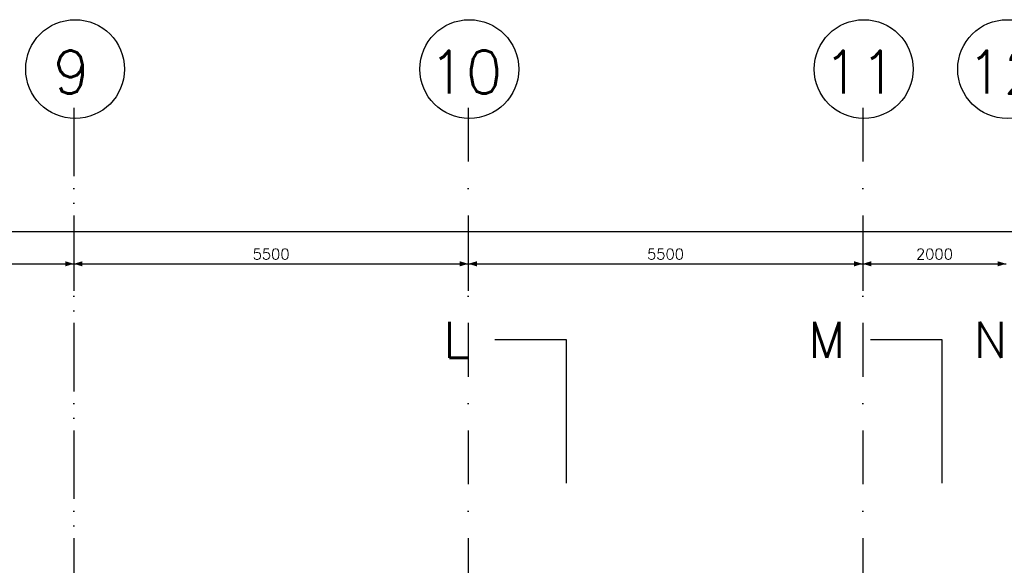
# Model space of a CAD drawing. Extents: x 10 to 84110, y 10 to 59410.
# Tile 15 of 16: x 49355 to 63084, y 41107 to 48715. Entities that reach past the tile are written whole.
import ezdxf
from ezdxf.enums import TextEntityAlignment as Align

# ---------------------------------------------------------------- set-up
doc = ezdxf.new("R2010")
doc.units = 0
doc.header["$LTSCALE"] = 60
doc.header["$MEASUREMENT"] = 0
doc.linetypes.add('CENTER', pattern=[50.8, 31.75, -6.35, 6.35, -6.35])
doc.linetypes.add('DASHDOT', pattern=[25, 12.5, -6.25, 0, -6.25])
doc.layers.get('0').update_dxf_attribs({"linetype": 'CONTINUOUS'})
for name, color, linetype in [('DSN50', 1, 'CENTER'), ('LAAG50', 1, 'CONTINUOUS'), ('MAAT15', 3, 'CONTINUOUS'), ('STRAMIEN', 3, 'DASHDOT')]:
    doc.layers.add(name, color=color, linetype=linetype)
doc.styles.add('ROMANS', font='romans')

# ---------------------------------------------------------------- blocks, each defined once
blk = doc.blocks.new('ZUDIMTUS')
at = {"color": 3}
blk.add_solid([(0, 0), (-800, -240), (-800, 240)], dxfattribs=at)
blk = doc.blocks.new('DRSBL')
at = {"linetype": 'Continuous'}
for p, q in [((0, 0), (-10, 0)), ((0, -20), (0, 0))]:
    blk.add_line(p, q, dxfattribs=at)

msp = doc.modelspace()

# ---------------------------------------------------------------- linework, layer by layer
at = {"layer": 'MAAT15'}
for p, q in [((17010, 45761), (65110, 45761)), ((46610, 45311), (50110, 45311)), ((50110, 45311), (55610, 45311)), ((50110, 45311), (50110, 44936)), ((55610, 45311), (61110, 45311)), ((55610, 45311), (55610, 44936)), ((61110, 45311), (63110, 45311)), ((61110, 45311), (61110, 44936))]:
    msp.add_line(p, q, dxfattribs=at)
at = {"layer": 'STRAMIEN'}
for p, q in [((50110, 47487), (50110, 39927)), ((55610, 47487), (55610, 15193)), ((61110, 47487), (61110, 15193)), ((50110, 47282), (50110, 15193))]:
    msp.add_line(p, q, dxfattribs=at)
at = {"layer": 'STRAMIEN', "linetype": 'Continuous'}
for centre in [(50127, 48026), (55624, 48026), (61124, 48026), (63124, 48026)]:
    msp.add_circle(centre, 689, dxfattribs=at)

# ---------------------------------------------------------------- block references
at = {"layer": 'DSN50', "xscale": 100, "yscale": 100, "zscale": 100}
for p in [(56978, 44251), (62217, 44251)]:
    msp.add_blockref('DRSBL', p, dxfattribs=at)
at = {"layer": 'MAAT15', "xscale": 0.15, "yscale": 0.15, "zscale": 0.15}
for p in [(50110, 45311), (55610, 45311), (61110, 45311), (63110, 45311)]:
    msp.add_blockref('ZUDIMTUS', p, dxfattribs=at)
at = {"layer": 'MAAT15', "xscale": 0.15, "yscale": 0.15, "zscale": 0.15, "rotation": 180}
for p in [(50110, 45311), (55610, 45311), (61110, 45311)]:
    msp.add_blockref('ZUDIMTUS', p, dxfattribs=at)

# ---------------------------------------------------------------- texts
at = {"layer": 'DSN50', "style": 'ROMANS'}
for s, p in [('L', (55628, 44251)), ('M', (60867, 44251)), ('N', (63128, 44251))]:
    msp.add_text(s, height=500, dxfattribs=at).set_placement(p, align=Align.MIDDLE_RIGHT)
at = {"layer": 'LAAG50', "style": 'ROMANS'}
for s, p in [('9', (50076, 47684)), ('10', (55573, 47684)), ('11', (61073, 47684)), ('12', (63073, 47684))]:
    msp.add_text(s, height=600, dxfattribs=at).set_placement(p, align=Align.CENTER)
at = {"layer": 'MAAT15', "style": 'ROMANS'}
for s, p in [('5500', (52860, 45371)), ('5500', (58360, 45371)), ('2000', (62110, 45371))]:
    msp.add_text(s, height=150, dxfattribs=at).set_placement(p, align=Align.CENTER)

doc.saveas('drawing.dxf')
